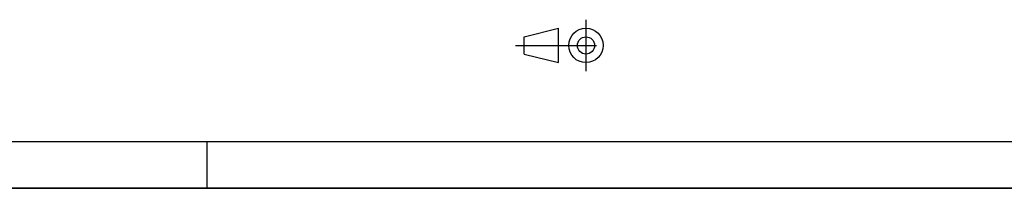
# Model space of a CAD drawing. Header units: millimetres. Extents: x 0 to 8400, y 0 to 5940.
# Tile 2 of 7: x 4200 to 6300, y 0 to 360. Entities that reach past the tile are written whole.
import ezdxf

# ---------------------------------------------------------------- set-up
doc = ezdxf.new("R2010")
doc.units = ezdxf.units.MM
doc.header["$LTSCALE"] = 462
doc.linetypes.add('CENTER', pattern=[0.6, 0.375, -0.075, 0.075, -0.075])
doc.layers.get('0').update_dxf_attribs({"linetype": 'CONTINUOUS'})

# ---------------------------------------------------------------- blocks, each defined once
blk = doc.blocks.new('PROJEKTIONSMETHODE_1_BL3', base_point=(5360, 305))
at = {"color": 2, "linetype": 'CENTER'}
for p, q in [((5407.7, 360), (5407.7, 250)), ((5257.3, 305), (5462.7, 305))]:
    blk.add_line(p, q, dxfattribs=at)
at = {"color": 2, "linetype": 'CONTINUOUS'}
for p, q in [((5275.7, 323.3), (5349, 341.7)), ((5349, 268.3), (5349, 341.7)), ((5275.7, 286.7), (5275.7, 323.3)), ((5275.7, 286.7), (5349, 268.3))]:
    blk.add_line(p, q, dxfattribs=at)
for radius in [36.7, 18.3]:
    blk.add_circle((5407.7, 305), radius, dxfattribs=at)

msp = doc.modelspace()

# ---------------------------------------------------------------- linework, layer by layer
at = {"color": 5, "linetype": 'CONTINUOUS'}
msp.add_line((100, 100), (8300, 100), dxfattribs=at)
at = {"color": 3, "linetype": 'CONTINUOUS'}
for p, q in [((4600, 0), (4600, 100)), ((8400, 0), (0, 0))]:
    msp.add_line(p, q, dxfattribs=at)
at = {"color": 7, "linetype": 'CONTINUOUS'}
msp.add_line((0, 0), (8400, 0), dxfattribs=at)

# ---------------------------------------------------------------- block references
at = {"color": 2, "linetype": 'CONTINUOUS'}
msp.add_blockref('PROJEKTIONSMETHODE_1_BL3', (5360, 305), dxfattribs=at)

doc.saveas('drawing.dxf')
